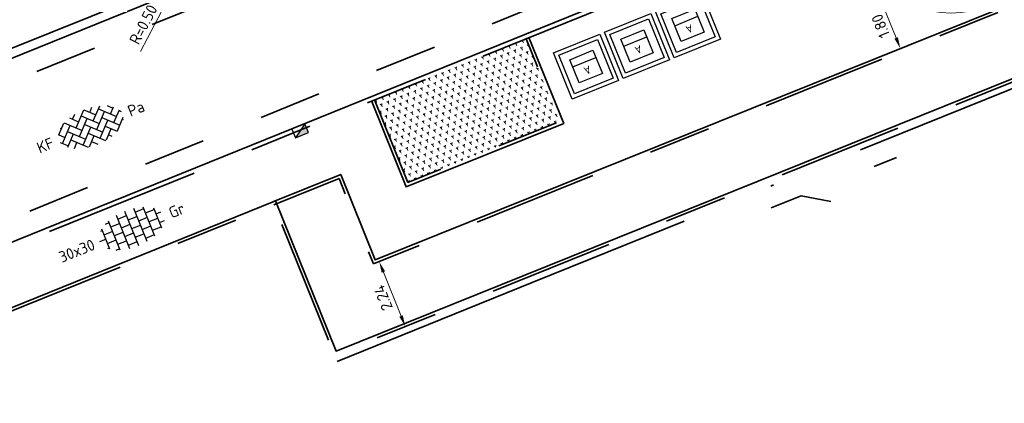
# Model space of a CAD drawing. Header units: metres. Extents: x 126075 to 126745, y 502461 to 502767.
# Tile 58 of 94: x 126515 to 126546, y 502659 to 502671. Entities that reach past the tile are written whole.
import ezdxf
from ezdxf.enums import TextEntityAlignment as Align

# ---------------------------------------------------------------- set-up
doc = ezdxf.new("R2010")
doc.units = ezdxf.units.M
doc.header["$PDSIZE"] = 1
for name, pattern in [('NLCS-HIDDEN', [4, 2, -2]), ('VH-OPSLUITBAND-SO', [10, 4, -2, 2, -2]), ('VH-TROTTOIRBAND-SO', [15, 5, -2, 2, -2, 2, -2]), ('ZZ-HIDDEN-SO', [4, 2, -2]), ('ZZ-PROJECTGRENS-SO', [18, 12, -3, 0, -3])]:
    doc.linetypes.add(name, pattern=pattern)
doc.layers.get('0').update_dxf_attribs({"linetype": 'CONTINUOUS'})
doc.layers.get('DEFPOINTS').update_dxf_attribs({"linetype": 'CONTINUOUS'})
doc.layers.add('N-GV-GR-BOOM-BESCHERMDEWORTELRUIMTE-GN', color=7, linetype='NLCS-HIDDEN', lineweight=0, plot=False)
doc.layers.add('N-GV-GR-BOOM_SOORT-V', color=7, linetype='CONTINUOUS', lineweight=18, true_color=0x025a01)
for name, color, linetype, lineweight in [('N-WE-GR-BEPLANTING-A-200', 92, 'CONTINUOUS', 18), ('N-WE-GR-BOOM-S', 90, 'CONTINUOUS', 25), ('N-WE-GR-BOOM-T18', 10, 'CONTINUOUS', 18), ('N-WE-IE-MEUBILAIR_WEGMEUBILAIR_CONTAINER-S', 7, 'CONTINUOUS', 25), ('N-WE-RI-HWA_KOLK-S-200', 154, 'CONTINUOUS', 25), ('N-WE-VH-GOOT_BSS_ACHTERKANT-G', 170, 'CONTINUOUS', 35), ('N-WE-VH-GOOT_BSS_VOORKANT-G', 170, 'CONTINUOUS', 35), ('N-WE-VH-KANTOPSLUITING_OPSLUITBAND_100X200-G', 150, 'VH-OPSLUITBAND-SO', 35), ('N-WE-VH-KANTOPSLUITING_TROTTOIRBAND_130X150_250-G', 210, 'VH-TROTTOIRBAND-SO', 35), ('N-WE-VH-KANTOPSLUITING_VOORKANTBAND-G', 50, 'CONTINUOUS', 35), ('N-WE-VH-MATERIAALGRENS-G', 7, 'ZZ-HIDDEN-SO', 35), ('N-WE-VH-OPENVERHARDING_BETONSTRAATSTEEN_KEIFORMAAT_KEPERVERBAND-S-200', 252, 'CONTINUOUS', 25), ('N-WE-VH-OPENVERHARDING_TEGEL_300X300_DUN_HALFSTEENS-S-200', 252, 'CONTINUOUS', 25), ('N-XX-GR-BOOM-T25', 7, 'CONTINUOUS', 25), ('V-WE-GR-BOOM-S', 90, 'CONTINUOUS', 25), ('X-XX-AL-GRENS_PROJECT-G', 7, 'ZZ-PROJECTGRENS-SO', 35), ('X-XX-AL-M', 7, 'CONTINUOUS', 18)]:
    doc.layers.add(name, color=color, linetype=linetype, lineweight=lineweight)
doc.styles.add('NLCS-ISO', font='NLCS-ISO.ttf')
doc.styles.add('NLCS-ISO-M200-T18', font='NLCS-ISO.ttf', dxfattribs={"height": 0.36})
doc.styles.add('NLCS-ISO-M200-T25', font='NLCS-ISO.ttf', dxfattribs={"height": 0.5})
doc.dimstyles.new('NLCS-M200-T18-PIJL_L2_H1', dxfattribs={"dimscale": 0.2, "dimtxt": 2.5, "dimasz": 1.8, "dimexe": 2, "dimexo": 2, "dimgap": 0.7, "dimtad": 1, "dimzin": 0, "dimdsep": 46, "dimtxsty": 'NLCS-ISO-M200-T18', "dimcen": 0, "dimdle": 2, "dimclrd": 256, "dimclre": 256, "dimclrt": 10, "dimadec": 1, "dimazin": 0, "dimtfac": 1, "dimtdec": 3, "dimtofl": 0, "dimtmove": 0, "dimatfit": 3, "dimfxl": 2, "dimfxlon": 1, "dimtfillclr": 256, "dimtolj": 1, "dimtzin": 0, "dimlwd": -1, "dimlwe": -1, "dimarcsym": 0})

# ---------------------------------------------------------------- blocks, each defined once
blk = doc.blocks.new('V-SGR-BOOM_VERPLANTEN')
at = {"ltscale": 0.1}
h = blk.add_hatch(color=256, dxfattribs=at)
edge = h.paths.add_edge_path()
edge.add_arc((0, 0), 0.25, 0, 360)
at = {"color": 114, "lineweight": -3, "true_color": 0x139b48, "const_width": 0.2, "flags": 128}
for points in [[(-1.061, 1.06), (1.061, -1.06)], [(1.06, 1.061), (-1.06, -1.061)]]:
    blk.add_lwpolyline(points, dxfattribs=at)
at = {"lineweight": 35, "flags": 128}
for points in [[(-1.811, 0.485, 0.09274), (-2, 0)], [(-1.811, 0.485, 0.1365), (-1.75, 0)]]:
    blk.add_lwpolyline(points, format="xyb", dxfattribs=at)
for centre, radius in [((0, 0), 1.5), ((0.05, 0.025), 0.0562)]:
    blk.add_circle(centre, radius)
at = {"ltscale": 0.1}
blk.add_circle((0, 0), 0.25, dxfattribs=at)
at = {"lineweight": 35}
blk.add_arc((0, 0), 1.875, 165, 315, dxfattribs=at)
at = {"layer": 'N-WE-GR-BOOM-T18', "ltscale": 0.1, "style": 'NLCS-ISO-M200-T18'}
blk.add_attdef('SOORT', text='', height=0.36, dxfattribs=at).set_placement((0, 1.74), align=Align.MIDDLE_CENTER)
blk = doc.blocks.new('N-SGR-BOOM_VERPLANTEN')
at = {"true_color": 0x139b48}
h = blk.add_hatch(color=114, dxfattribs=at)
h.dxf.hatch_style = 1
edge = h.paths.add_edge_path()
edge.add_arc((0, 0), 1.5, 0, 360)
edge = h.paths.add_edge_path(flags=17)
edge.add_arc((0, 0), 1.307, 0, 360)
edge = h.paths.add_edge_path(flags=16)
edge.add_arc((0, 0), 0.25, 0, 360)
edge = h.paths.add_edge_path(flags=0)
edge.add_arc((0.05, 0.025), 0.0562, 0, 360)
at = {"ltscale": 0.1}
h = blk.add_hatch(color=256, dxfattribs=at)
edge = h.paths.add_edge_path()
edge.add_arc((0, 0), 0.25, 0, 360)
at = {"lineweight": 35, "flags": 128}
for points in [[(-0.797, -1.697, 0.09274), (-0.352, -1.969)], [(-0.797, -1.697, 0.1365), (-0.308, -1.723)]]:
    blk.add_lwpolyline(points, format="xyb", dxfattribs=at)
blk.add_circle((0, 0), 1.5)
at = {"ltscale": 0.1}
blk.add_circle((0, 0), 0.25, dxfattribs=at)
at = {"lineweight": 35}
blk.add_arc((0, 0), 1.875, 244.8526, 34.8526, dxfattribs=at)
at = {"layer": 'N-WE-GR-BOOM-T18', "ltscale": 0.1, "style": 'NLCS-ISO-M200-T18'}
blk.add_attdef('SOORT', text='', height=0.36, dxfattribs=at).set_placement((0, 1.74), align=Align.MIDDLE_CENTER)
blk = doc.blocks.new('*U121')
at = {"color": 114, "true_color": 0x139b48}
blk.add_lwpolyline([(24.628, 0, 0.2, 0, 0), (25.128, 0, 0, 0, 0)], format="xyseb", dxfattribs=at)
at = {"color": 114, "lineweight": 50, "true_color": 0x139b48}
blk.add_lwpolyline([(1.5, 0), (24.878, 0)], dxfattribs=at)
at = {"layer": 'N-WE-GR-BOOM-S'}
blk.add_blockref('N-SGR-BOOM_VERPLANTEN', (26.628, 0), dxfattribs=at).add_auto_attribs({'SOORT': '****%%c***m'})
at = {"layer": 'V-WE-GR-BOOM-S'}
blk.add_blockref('V-SGR-BOOM_VERPLANTEN', (0, 0), dxfattribs=at).add_auto_attribs({'SOORT': '****%%c***m'})
blk = doc.blocks.new('SIE-WEG_CONTAINER_AFVAL')
at = {"flags": 128}
for points in [[(-0.8, -0.8), (-0.8, 0.8), (0.8, 0.8), (0.8, -0.8)], [(0.67, 0.67), (0.67, -0.67), (-0.67, -0.67), (-0.67, 0.67)], [(-0.4, 0.4), (0.4, 0.4), (0.4, -0.4), (-0.4, -0.4)]]:
    blk.add_lwpolyline(points, close=True, dxfattribs=at)
blk.add_lwpolyline([(0.4, -0.15), (-0.4, -0.15)], dxfattribs=at)
at = {"style": 'NLCS-ISO'}
blk.add_text('A', height=0.25, dxfattribs=at).set_placement((0, 0.125), align=Align.MIDDLE_CENTER)
blk = doc.blocks.new('*D116')
at = {"layer": 'DEFPOINTS', "color": 0, "transparency": 16777216}
for p in [(126520.214, 502665.931), (126520.889, 502664.263), (126510.753, 502662.101)]:
    blk.add_point(p, dxfattribs=at)
at = {"layer": 'X-XX-AL-M', "transparency": 16777216}
for p, q in [((126511.124, 502662.252), (126510.383, 502661.951)), ((126511.293, 502660.768), (126510.889, 502661.768)), ((126511.799, 502660.584), (126511.058, 502660.284))]:
    blk.add_line(p, q, dxfattribs=at)
for points in [[(126510.833, 502661.745), (126510.944, 502661.79), (126510.753, 502662.101)], [(126511.238, 502660.745), (126511.349, 502660.79), (126511.428, 502660.434)]]:
    blk.add_solid(points, dxfattribs=at)
at = {"layer": 'X-XX-AL-M', "color": 10, "transparency": 16777216, "insert": (126510.794, 502661.148), "char_height": 0.36, "attachment_point": 5, "rotation": 112.036, "style": 'NLCS-ISO-M200-T18'}
blk.add_mtext('\\A1;1.80', dxfattribs=at)
blk = doc.blocks.new('SVH-BSS_KEIFORMAAT_KEPER-SO')
for p, q in [((-5.2, 0.74), (-3.76, 2.18)), ((-4.61, 1.64), (-4.45, 1.48)), ((-3.7, 2.21), (-1.48, 0)), ((-2.62, 2.62), (-1.48, 1.48)), ((-2.23, 0.74), (0.01, 2.97)), ((-2.23, 2.23), (-1.61, 2.85)), ((-0.74, 2.23), (1.48, 0)), ((-0.01, 2.97), (1.48, 1.48)), ((0.74, 2.23), (1.39, 2.88)), ((0.74, 0.74), (2.62, 2.62)), ((2.23, 2.23), (4.45, 0)), ((3.71, 0.74), (4.61, 1.64)), ((3.76, 2.18), (4.45, 1.48)), ((3.76, 2.18), (4.45, 1.48)), ((-5.3, 0.84), (-4.45, 0)), ((-5.2, -0.74), (-2.97, 1.48)), ((-4.61, -1.64), (-2.97, 0)), ((-3.71, 0.74), (-1.48, -1.48)), ((-2.23, -0.74), (0, 1.48)), ((-2.23, -2.23), (0, 0)), ((-0.74, 0.74), (1.48, -1.48)), ((0.74, -0.74), (2.97, 1.48)), ((0.74, -2.23), (2.97, 0)), ((2.23, 0.74), (4.45, -1.48)), ((3.71, -0.74), (5.3, 0.84)), ((5.2, 0.74), (5.45, 0.49)), ((-5.45, -0.49), (-4.45, -1.48)), ((-3.71, -0.74), (-1.61, -2.85)), ((-3.7, -2.21), (-2.97, -1.48)), ((-1.39, -2.88), (0, -1.48)), ((-0.74, -0.74), (1.39, -2.88)), ((1.61, -2.85), (2.97, -1.48)), ((2.23, -0.74), (3.7, -2.21)), ((3.76, -2.18), (5.45, -0.49)), ((5.2, -0.74), (5.3, -0.84)), ((-0.74, -2.23), (0.01, -2.97)), ((-0.01, -2.97), (0, -2.97)), ((2.23, -2.23), (2.62, -2.62))]:
    blk.add_line(p, q)
at = {"style": 'NLCS-ISO'}
blk.add_attdef('FORMAAT', text='', height=1.8, dxfattribs=at).set_placement((-6.53, 0), align=Align.MIDDLE_RIGHT)
blk.add_attdef('KLEUR', text='', height=1.8, dxfattribs=at).set_placement((6.53, 0), align=Align.MIDDLE_LEFT)
at = {"style": 'NLCS-ISO', "flags": 1}
blk.add_attdef('FUNCTIE', text='', height=1.8, dxfattribs=at).set_placement((0, -3.98), align=Align.TOP_CENTER)
blk = doc.blocks.new('SVH-TEGEL_300X300_DUN_HALFST-SO')
for p, q in [((-4.5, -1.73), (-4.5, 1.73)), ((-3.61, 2.25), (-3, 2.25)), ((-3, -2.5), (-3, 2.5)), ((-1.5, -2.86), (-1.5, 2.86)), ((-1.5, 2.25), (0, 2.25)), ((0, -2.98), (0, 2.98)), ((1.5, -2.86), (1.5, 2.86)), ((1.5, 2.25), (3, 2.25)), ((3, -2.5), (3, 2.5)), ((4.5, -1.73), (4.5, 1.73)), ((-5.53, 0), (-4.5, 0)), ((-4.77, 1.5), (-4.5, 1.5)), ((-4.5, 0.75), (-3, 0.75)), ((-3, 1.5), (-1.5, 1.5)), ((-3, 0), (-1.5, 0)), ((-1.5, 0.75), (0, 0.75)), ((0, 1.5), (1.5, 1.5)), ((0, 0), (1.5, 0)), ((1.5, 0.75), (3, 0.75)), ((3, 1.5), (4.5, 1.5)), ((3, 0), (4.5, 0)), ((4.5, 0.75), (5.35, 0.75)), ((-4.77, -1.5), (-4.5, -1.5)), ((-4.5, -0.75), (-3, -0.75)), ((-3, -1.5), (-1.5, -1.5)), ((-1.5, -0.75), (0, -0.75)), ((0, -1.5), (1.5, -1.5)), ((1.5, -0.75), (3, -0.75)), ((3, -1.5), (4.5, -1.5)), ((4.5, -0.75), (5.35, -0.75)), ((-3.61, -2.25), (-3, -2.25)), ((-1.5, -2.25), (0, -2.25)), ((1.5, -2.25), (3, -2.25))]:
    blk.add_line(p, q)
at = {"style": 'NLCS-ISO'}
blk.add_attdef('FORMAAT', text='', height=1.8, dxfattribs=at).set_placement((-6.53, 0), align=Align.MIDDLE_RIGHT)
blk.add_attdef('KLEUR', text='', height=1.8, dxfattribs=at).set_placement((6.53, 0), align=Align.MIDDLE_LEFT)
at = {"style": 'NLCS-ISO', "flags": 1}
blk.add_attdef('FUNCTIE', text='', height=1.8, dxfattribs=at).set_placement((0, -3.98), align=Align.TOP_CENTER)
blk = doc.blocks.new('*D169')
at = {"layer": 'DEFPOINTS', "color": 0, "transparency": 16777216}
for p in [(126520.214, 502665.931), (126510.697, 502662.241), (126511.243, 502662.462)]:
    blk.add_point(p, dxfattribs=at)
at = {"layer": 'X-XX-AL-M', "transparency": 16777216}
for p, q in [((126509.904, 502662.094), (126509.529, 502663.021)), ((126510.562, 502662.574), (126510.427, 502662.908)), ((126510.872, 502662.311), (126510.326, 502662.09)), ((126511.124, 502662.252), (126510.383, 502661.951)), ((126510.753, 502662.101), (126510.697, 502662.241)), ((126510.725, 502662.171), (126509.904, 502662.094)), ((126510.889, 502661.768), (126511.024, 502661.434))]:
    blk.add_line(p, q, dxfattribs=at)
for points in [[(126510.507, 502662.552), (126510.618, 502662.597), (126510.697, 502662.241)], [(126510.833, 502661.745), (126510.944, 502661.79), (126510.753, 502662.101)]]:
    blk.add_solid(points, dxfattribs=at)
at = {"layer": 'X-XX-AL-M', "color": 10, "transparency": 16777216, "insert": (126509.42, 502662.438), "char_height": 0.36, "attachment_point": 5, "rotation": 112.036, "style": 'NLCS-ISO-M200-T18'}
blk.add_mtext('\\A1;0.15', dxfattribs=at)
blk = doc.blocks.new('*D189')
at = {"layer": 'DEFPOINTS', "color": 0, "transparency": 16777216}
for p in [(126520.927, 502664.171), (126511.975, 502660.655), (126511.429, 502660.434)]:
    blk.add_point(p, dxfattribs=at)
at = {"layer": 'X-XX-AL-M', "transparency": 16777216}
for p, q in [((126510.626, 502660.311), (126510.251, 502661.238)), ((126511.293, 502660.767), (126511.158, 502661.101)), ((126511.447, 502660.387), (126510.626, 502660.311)), ((126511.604, 502660.505), (126511.058, 502660.284)), ((126511.837, 502660.491), (126511.095, 502660.191)), ((126511.466, 502660.341), (126511.429, 502660.434)), ((126511.601, 502660.007), (126511.736, 502659.674))]:
    blk.add_line(p, q, dxfattribs=at)
for points in [[(126511.238, 502660.745), (126511.349, 502660.79), (126511.429, 502660.434)], [(126511.545, 502659.985), (126511.657, 502660.03), (126511.466, 502660.341)]]:
    blk.add_solid(points, dxfattribs=at)
at = {"layer": 'X-XX-AL-M', "color": 10, "transparency": 16777216, "insert": (126510.142, 502660.654), "char_height": 0.36, "attachment_point": 5, "rotation": 112.036, "style": 'NLCS-ISO-M200-T18'}
blk.add_mtext('\\A1;0.10', dxfattribs=at)
blk = doc.blocks.new('*D318')
at = {"layer": 'DEFPOINTS', "color": 0, "transparency": 16777216}
for p in [(126520.057, 502672.448), (126519.826, 502672.005)]:
    blk.add_point(p, dxfattribs=at)
at = {"layer": 'X-XX-AL-M', "transparency": 16777216}
blk.add_line((126518.748, 502669.937), (126519.659, 502671.686), dxfattribs=at)
blk.add_solid([(126519.606, 502671.713), (126519.713, 502671.658), (126519.826, 502672.005)], dxfattribs=at)
at = {"layer": 'X-XX-AL-M', "color": 10, "transparency": 16777216, "insert": (126518.837, 502670.799), "char_height": 0.36, "attachment_point": 5, "rotation": 62.4827, "style": 'NLCS-ISO-M200-T18'}
blk.add_mtext('\\A1;R=0.50', dxfattribs=at)
blk = doc.blocks.new('SRI-KOLK_TROTTOIR-SO')
blk.add_hatch(color=256).paths.add_polyline_path([(1.125, 1.5), (-1.125, 1.5), (-1.125, 0)])
blk.add_line((-1.125, 0), (1.125, 1.5))
at = {"flags": 128}
blk.add_lwpolyline([(-1.125, 0), (1.125, 0), (1.125, 1.5), (-1.125, 1.5)], close=True, dxfattribs=at)
blk = doc.blocks.new('*D461')
at = {"layer": 'DEFPOINTS', "color": 0, "transparency": 16777216}
for p in [(126548.565, 502674.17), (126549.239, 502672.499), (126542.441, 502671.702)]:
    blk.add_point(p, dxfattribs=at)
at = {"layer": 'X-XX-AL-M', "transparency": 16777216}
for p, q in [((126542.812, 502671.851), (126542.07, 502671.552)), ((126542.98, 502670.365), (126542.576, 502671.368)), ((126543.486, 502670.18), (126542.743, 502669.881))]:
    blk.add_line(p, q, dxfattribs=at)
for points in [[(126542.52, 502671.345), (126542.631, 502671.39), (126542.441, 502671.702)], [(126542.924, 502670.342), (126543.036, 502670.387), (126543.114, 502670.031)]]:
    blk.add_solid(points, dxfattribs=at)
at = {"layer": 'X-XX-AL-M', "color": 10, "transparency": 16777216, "insert": (126542.481, 502670.747), "char_height": 0.36, "attachment_point": 5, "rotation": 111.9493, "style": 'NLCS-ISO-M200-T18'}
blk.add_mtext('\\A1;1.80', dxfattribs=at)
blk = doc.blocks.new('N-SGR-BOOM_BOL_3E')
h = blk.add_hatch(color=256)
h.dxf.hatch_style = 1
edge = h.paths.add_edge_path()
edge.add_arc((0, 0), 0.15, 0, 360)
at = {"layer": 'N-GV-GR-BOOM_SOORT-V', "transparency": 33554495}
h = blk.add_hatch(color=256, dxfattribs=at)
h.dxf.hatch_style = 1
h.paths.add_polyline_path([(-2.7, 0, 1), (2.7, 0, 1)])
h.paths.add_polyline_path([(2.5, 0, -1), (-2.5, 0, -1)], flags=16)
h.paths.add_polyline_path([(1.125, 0, -1), (-1.125, 0, -1)], flags=0)
h.paths.add_polyline_path([(-1.125, -1.9), (1.125, -1.9), (1.125, -1.15), (-1.125, -1.15)], flags=8)
h = blk.add_hatch(color=256, dxfattribs=at)
h.dxf.hatch_style = 1
edge = h.paths.add_edge_path(flags=16)
edge.add_arc((0, 0), 2.2, 0, 360)
edge = h.paths.add_edge_path()
edge.add_arc((0, 0), 2.4, 0, 360)
h = blk.add_hatch(color=256, dxfattribs=at)
h.dxf.hatch_style = 1
edge = h.paths.add_edge_path()
edge.add_arc((0, 0), 2.1, 0, 360)
edge = h.paths.add_edge_path(flags=16)
edge.add_arc((0, 0), 1.9, 0, 360)
at = {"lineweight": 35}
blk.add_circle((0, 0), 3, dxfattribs=at)
at = {"layer": 'N-GV-GR-BOOM-BESCHERMDEWORTELRUIMTE-GN'}
for radius in [3.09, 1.125]:
    blk.add_circle((0, 0), radius, dxfattribs=at)
at = {"layer": 'N-XX-GR-BOOM-T25', "style": 'NLCS-ISO-M200-T25'}
blk.add_attdef('SOORT', text='', height=0.5, dxfattribs=at).set_placement((0, -1.525), align=Align.MIDDLE_CENTER)
blk = doc.blocks.new('*D465')
at = {"layer": 'DEFPOINTS', "color": 0, "transparency": 16777216}
for p in [(126526.216, 502663.123), (126527.053, 502661.043), (126527.238, 502661.118)]:
    blk.add_point(p, dxfattribs=at)
at = {"layer": 'X-XX-AL-M', "transparency": 16777216}
for p, q in [((126526.401, 502663.197), (126526.772, 502663.346)), ((126526.535, 502662.863), (126527.103, 502661.452)), ((126527.238, 502661.118), (126527.609, 502661.267))]:
    blk.add_line(p, q, dxfattribs=at)
for points in [[(126526.48, 502662.841), (126526.591, 502662.885), (126526.401, 502663.197)], [(126527.048, 502661.429), (126527.159, 502661.474), (126527.238, 502661.118)]]:
    blk.add_solid(points, dxfattribs=at)
at = {"layer": 'X-XX-AL-M', "color": 10, "transparency": 16777216, "insert": (126526.523, 502662.038), "char_height": 0.36, "attachment_point": 5, "rotation": 111.9251, "style": 'NLCS-ISO-M200-T18'}
blk.add_mtext('\\A1;2.24', dxfattribs=at)

msp = doc.modelspace()

# ---------------------------------------------------------------- hatches: boundary and pattern name
at = {"layer": 'N-WE-GR-BEPLANTING-A-200', "transparency": 33554559}
h = msp.add_hatch(dxfattribs=at)
h.set_pattern_fill('AGR-BEPLANTING_SOORT_01-SO', color=256, scale=0.2, pattern_type=2)
h.set_pattern_definition([(82.03633, (126477.0162, 502636.53053), (-0.1820734, 0.14206546), [0.0577352, -0.1732052]), (142.03633, (126477.0162, 502636.53053), (-0.214069, -0.08664747), [0.0577352, -0.1732052]), (292.03633, (126477.0162, 502636.53053), (0.18207335, -0.14206553), [0.05, -0.35])])
h.paths.add_polyline_path([(126531.111, 502670.341), (126526.25, 502668.385), (126527.314, 502665.736), (126532.189, 502667.685)])

# ---------------------------------------------------------------- linework, layer by layer
at = {"layer": 'N-WE-VH-GOOT_BSS_ACHTERKANT-G', "flags": 128}
msp.add_lwpolyline([(126519.71, 502672.088), (126506.869, 502666.927)], dxfattribs=at)
at = {"layer": 'N-WE-VH-GOOT_BSS_VOORKANT-G'}
msp.add_lwpolyline([(126520.124, 502671.953), (126506.557, 502666.46)], dxfattribs=at)
at = {"layer": 'N-WE-VH-KANTOPSLUITING_OPSLUITBAND_100X200-G', "flags": 128}
for points in [[(126551.232, 502670.883), (126550.856, 502671.817), (126549.377, 502672.447), (126526.216, 502663.123), (126525.114, 502665.861), (126523.023, 502665.019)], [(126504.6, 502634.938), (126496.744, 502654.382), (126523.023, 502665.019), (126524.962, 502660.202), (126549.288, 502669.993), (126551.268, 502670.79), (126575.579, 502610.627), (126571.414, 502608.955)], [(126526.25, 502668.385), (126527.314, 502665.736), (126532.189, 502667.685), (126531.111, 502670.341)]]:
    msp.add_lwpolyline(points, dxfattribs=at)
at = {"layer": 'N-WE-VH-KANTOPSLUITING_TROTTOIRBAND_130X150_250-G', "flags": 128}
msp.add_lwpolyline([(126489.839, 502651.054, -0.304611), (126492.244, 502654.61), (126544.036, 502675.573, -0.198703), (126547.744, 502675.534), (126550.282, 502674.453), (126550.047, 502673.901)], format="xyb", dxfattribs=at)
at = {"layer": 'N-WE-VH-KANTOPSLUITING_VOORKANTBAND-G', "flags": 128}
msp.add_lwpolyline([(126489.689, 502651.025, -0.306646), (126492.188, 502654.749), (126543.98, 502675.712, -0.198703), (126547.803, 502675.672), (126550.341, 502674.591)], format="xyb", dxfattribs=at)
at = {"layer": 'N-WE-VH-KANTOPSLUITING_VOORKANTBAND-G'}
for points in [[(126551.323, 502670.92), (126550.933, 502671.893), (126549.378, 502672.555), (126526.271, 502663.253), (126525.169, 502665.991), (126522.986, 502665.112)], [(126504.564, 502634.761), (126496.614, 502654.437), (126523.078, 502665.149), (126525.017, 502660.332), (126551.323, 502670.92), (126575.71, 502610.572), (126571.451, 502608.862)]]:
    msp.add_lwpolyline(points, dxfattribs=at)
at = {"layer": 'N-WE-VH-KANTOPSLUITING_VOORKANTBAND-G', "flags": 128}
msp.add_lwpolyline([(126526.163, 502668.334), (126527.264, 502665.593), (126532.319, 502667.629), (126531.203, 502670.379)], dxfattribs=at)
at = {"layer": 'N-WE-VH-MATERIAALGRENS-G'}
msp.add_lwpolyline([(126543.224, 502680.55), (126488.179, 502658.265, -0.329765), (126486.221, 502658.77, -0.149435), (126482.776, 502667.279, -0.346814), (126483.937, 502669.046), (126539.472, 502691.512, -0.329773), (126541.43, 502691.007, -0.149424), (126544.874, 502682.499, -0.329765), (126543.819, 502680.774, -0.329765)], format="xyb", dxfattribs=at)
at = {"layer": 'N-WE-VH-MATERIAALGRENS-G', "flags": 128}
msp.add_lwpolyline([(126550.615, 502675.235), (126548.432, 502676.164, 0.210912), (126543.722, 502676.368), (126491.925, 502655.398, 0.419272), (126489.363, 502649.2), (126512.849, 502590.702)], format="xyb", dxfattribs=at)
msp.add_lwpolyline([(126538.972, 502664.917), (126539.93, 502665.303), (126541.296, 502665.051), (126542.03, 502666.148), (126542.988, 502666.533)], dxfattribs=at)
at = {"layer": 'X-XX-AL-GRENS_PROJECT-G', "flags": 128}
msp.add_lwpolyline([(126525.051, 502659.999), (126531.311, 502662.529), (126537.571, 502665.058), (126543.83, 502667.587), (126550.09, 502670.116)], dxfattribs=at)

# ---------------------------------------------------------------- block references
at = {"layer": 'N-WE-GR-BOOM-S'}
for name, p, rotation in [('N-SGR-BOOM_BOL_3E', (126544.737, 502674.256), 22.04078480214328), ('*U121', (126512.442, 502671.455), 202.1909807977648)]:
    msp.add_blockref(name, p, dxfattribs=dict(at, rotation=rotation))
at = {"layer": 'N-WE-IE-MEUBILAIR_WEGMEUBILAIR_CONTAINER-S', "rotation": 202.0359940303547}
for p in [(126536.304, 502670.771), (126534.67, 502670.11), (126533.036, 502669.449)]:
    msp.add_blockref('SIE-WEG_CONTAINER_AFVAL', p, dxfattribs=at)
at = {"layer": 'N-WE-RI-HWA_KOLK-S-200', "xscale": 0.2, "yscale": 0.2, "zscale": 0.2, "rotation": 202.0359934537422}
msp.add_blockref('SRI-KOLK_TROTTOIR-SO', (126523.808, 502667.531), dxfattribs=at)
at = {"layer": 'N-WE-VH-OPENVERHARDING_BETONSTRAATSTEEN_KEIFORMAAT_KEPERVERBAND-S-200', "xscale": 0.2, "yscale": 0.2, "zscale": 0.2, "rotation": 22.04078480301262}
msp.add_blockref('SVH-BSS_KEIFORMAAT_KEPER-SO', (126517.148, 502667.512), dxfattribs=at).add_auto_attribs({'FORMAAT': 'KF', 'KLEUR': 'Pa'})
at = {"layer": 'N-WE-VH-OPENVERHARDING_TEGEL_300X300_DUN_HALFSTEENS-S-200', "xscale": 0.2, "yscale": 0.2, "zscale": 0.2, "rotation": 22.0407848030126}
msp.add_blockref('SVH-TEGEL_300X300_DUN_HALFST-SO', (126518.466, 502664.255), dxfattribs=at).add_auto_attribs({'FORMAAT': '30x30', 'KLEUR': 'Gr'})

# ---------------------------------------------------------------- dimensions: what is measured, and where the dimension line sits
at = {"layer": 'X-XX-AL-M'}
for p1, p2, distance, picture, middle in [((126549.239, 502672.499), (126548.565, 502674.17), 6.603, '*D461', (126542.481, 502670.747)), ((126520.889, 502664.263), (126520.214, 502665.931), 10.206, '*D116', (126510.794, 502661.148)), ((126526.216, 502663.123), (126527.053, 502661.043), 0.199, '*D465', (126526.523, 502662.038))]:
    dim = msp.add_aligned_dim(p1=p1, p2=p2, distance=distance, dimstyle='NLCS-M200-T18-PIJL_L2_H1', dxfattribs=at)
    dim.commit()
    dim.dimension.update_dxf_attribs({"geometry": picture, "text_midpoint": middle})
dim = msp.add_radius_dim(center=(126520.057, 502672.448), mpoint=(126519.826, 502672.005), dimstyle='NLCS-M200-T18-PIJL_L2_H1', override={"dimpost": 'R=<>'}, dxfattribs=at)
dim.commit()
dim.dimension.update_dxf_attribs({"geometry": '*D318', "text_midpoint": (126518.837, 502670.799)})
for base, p1, p2, picture, middle in [((126510.697, 502662.241), (126520.214, 502665.931), (126511.243, 502662.462), '*D169', (126509.555, 502662.104)), ((126511.429, 502660.434), (126520.927, 502664.171), (126511.975, 502660.655), '*D189', (126510.277, 502660.32))]:
    dim = msp.add_linear_dim(base=base, p1=p1, p2=p2, angle=292.036, dimstyle='NLCS-M200-T18-PIJL_L2_H1', override={"dimtmove": 1}, dxfattribs=at)
    dim.commit()
    dim.dimension.update_dxf_attribs({"geometry": picture, "text_midpoint": middle})

doc.saveas('drawing.dxf')
